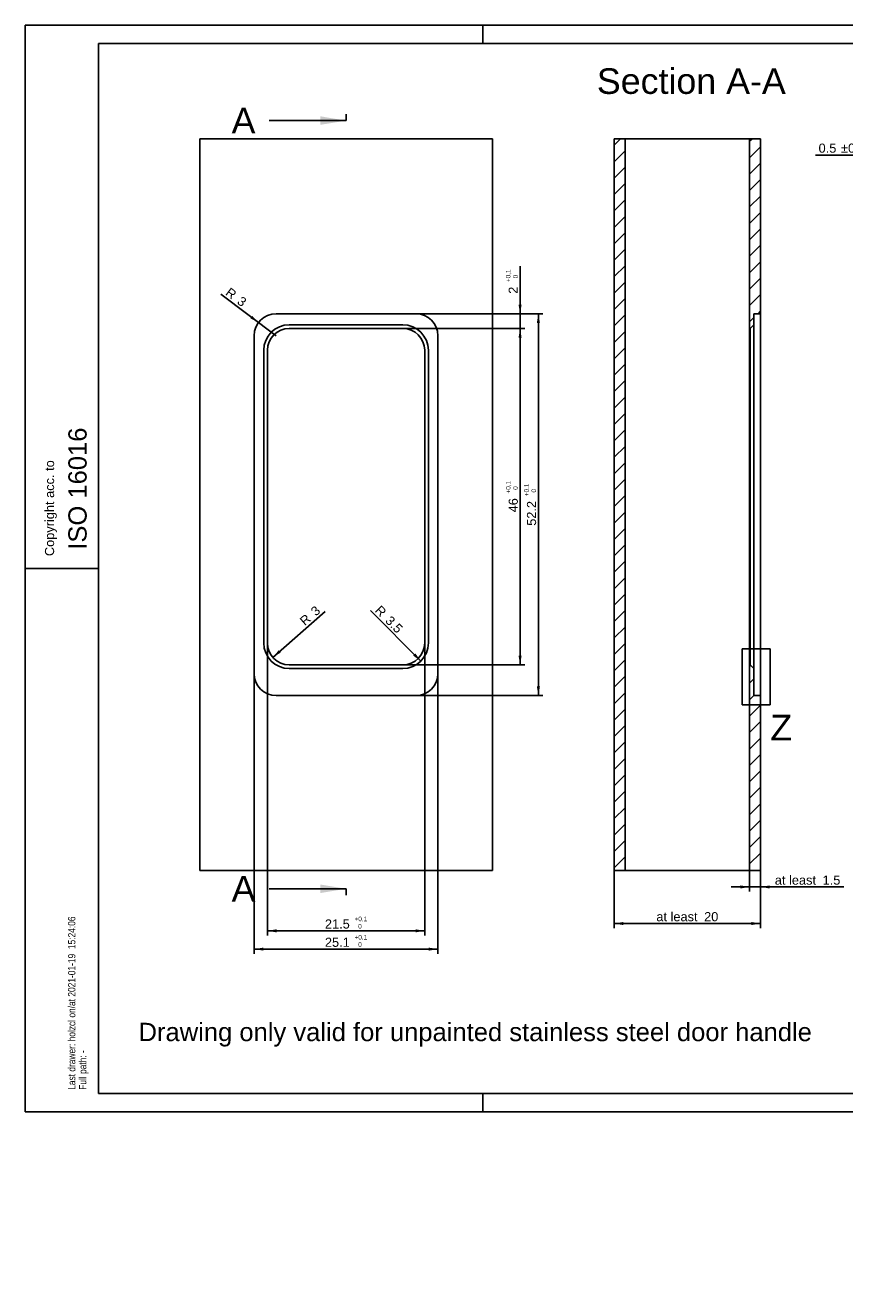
# Model space of a CAD drawing. Header units: millimetres. Extents: x 0 to 522, y -49 to 299.
# Tile 1 of 3: x 0 to 224, y -49 to 297. Entities that reach past the tile are written whole.
import ezdxf
from ezdxf.entities.mleader import LeaderData, LeaderLine
from ezdxf.enums import TextEntityAlignment as Align
from ezdxf.lldxf.tags import DXFTag
from ezdxf.math import Vec2, Vec3

# ---------------------------------------------------------------- set-up
doc = ezdxf.new("R2010")
doc.units = ezdxf.units.MM
for name, color, linetype in [('0040_EKEY_DLINE_', 7, 'Continuous'), ('Bemerkung', 7, 'Continuous'), ('Default', 7, 'Continuous'), ('Rahmen', 7, 'Continuous'), ('Schriftkopf', 7, 'Continuous')]:
    doc.layers.add(name, color=color, linetype=linetype)
doc.styles.add('SEACAD_Arial', font='arial.ttf')
tags = doc.linetypes.add('CENTER2', pattern=[28.575, 19.05, -3.175, 3.175, -3.175]).pattern_tags.tags
tags[10:11] = [DXFTag(74, 4), DXFTag(75, 0), DXFTag(340, '0'), DXFTag(46, 0.0), DXFTag(50, 0.0), DXFTag(44, 0.0), DXFTag(45, 0.0)]
tags[8:9] = [DXFTag(74, 4), DXFTag(75, 0), DXFTag(340, '0'), DXFTag(46, 0.0), DXFTag(50, 0.0), DXFTag(44, 0.0), DXFTag(45, 0.0)]
tags[6:7] = [DXFTag(74, 4), DXFTag(75, 0), DXFTag(340, '0'), DXFTag(46, 0.0), DXFTag(50, 0.0), DXFTag(44, 0.0), DXFTag(45, 0.0)]
tags[4:5] = [DXFTag(74, 4), DXFTag(75, 0), DXFTag(340, '0'), DXFTag(46, 0.0), DXFTag(50, 0.0), DXFTag(44, 0.0), DXFTag(45, 0.0)]
doc.dimstyles.new('ISO', dxfattribs={"dimtxt": 2.5, "dimasz": 2.5, "dimexe": 1.25, "dimexo": 0, "dimtad": 1, "dimlfac": 0.5, "dimdsep": 46, "dimtxsty": 'SEACAD_Arial', "dimblk1": '_SE_FILLED', "dimblk2": '_SE_FILLED', "dimsah": 1, "dimcen": 1.25, "dimadec": 0, "dimazin": 0, "dimtfac": 0.5, "dimtdec": 3, "dimtmove": 0, "dimatfit": 3, "dimfxl": 1, "dimarcsym": 0})

# ---------------------------------------------------------------- blocks, each defined once
blk = doc.blocks.new('_DOT')
at = {"color": 0}
blk.add_line((0, 0), (-1, 0), dxfattribs=at)
at = {"color": 0, "const_width": 0.333}
blk.add_lwpolyline([(-0.1665, 0, 1), (0.1665, 0, 1)], format="xyb", close=True, dxfattribs=at)
blk = doc.blocks.new('SE')
at = {"layer": '0040_EKEY_DLINE_', "color": 7, "linetype": 'Continuous'}
for p, q in [((47.65, 65.95), (47.65, 265.95)), ((47.65, 265.95), (49.65, 265.95)), ((49.65, 265.95), (125.65, 265.95)), ((125.65, 265.95), (127.65, 265.95)), ((127.65, 265.95), (127.65, 65.95)), ((68.55, 218.15), (106.75, 218.15)), ((72.15, 215.15), (103.15, 215.15)), ((62.55, 119.75), (62.55, 212.15)), ((103.15, 214.15), (72.15, 214.15)), ((112.75, 212.15), (112.75, 119.75)), ((65.15, 128.15), (65.15, 208.15)), ((66.15, 208.15), (66.15, 128.15)), ((109.15, 128.15), (109.15, 208.15)), ((110.15, 208.15), (110.15, 128.15)), ((72.15, 122.15), (103.15, 122.15)), ((103.15, 121.15), (72.15, 121.15)), ((106.75, 113.75), (68.55, 113.75)), ((49.65, 65.95), (47.65, 65.95)), ((49.65, 65.95), (125.65, 65.95)), ((127.65, 65.95), (125.65, 65.95))]:
    blk.add_line(p, q, dxfattribs=at)
for centre, radius, start, end in [((68.55, 212.15), 6, 90, 180), ((106.75, 212.15), 6, 0, 90), ((72.15, 208.15), 7, 90, 180), ((103.15, 208.15), 7, 0, 90), ((72.15, 208.15), 6, 90, 180), ((103.15, 208.15), 6, 0, 90), ((72.15, 128.15), 7, 180, 270), ((72.15, 128.15), 6, 180, 270), ((103.15, 128.15), 7, 270, 0), ((103.15, 128.15), 6, 270, 0), ((68.55, 119.75), 6, 180, 270), ((106.75, 119.75), 6, 270, 0)]:
    blk.add_arc(centre, radius, start, end, dxfattribs=at)
blk = doc.blocks.new('SE2')
at = {"color": 7, "linetype": 'Continuous', "style": 'SEACAD_Arial'}
blk.add_text('A', height=7, dxfattribs=at).set_placement((56.38, 274.45), align=Align.TOP_LEFT)
blk = doc.blocks.new('SE3')
at = {"color": 7, "linetype": 'Continuous', "style": 'SEACAD_Arial'}
blk.add_text('A', height=7, dxfattribs=at).set_placement((56.38, 64.45), align=Align.TOP_LEFT)
blk = doc.blocks.new('SEANNOT_GROUP7')
at = {"linetype": 'Continuous'}
blk.add_hatch(color=7, dxfattribs=at).paths.add_polyline_path([(80.65, 269.79), (87.65, 270.95), (80.65, 272.12)])
at = {"color": 7, "linetype": 'Continuous'}
blk.add_lwpolyline([(66.65, 270.95), (87.65, 270.95)], dxfattribs=at)
blk = doc.blocks.new('SEANNOT_GROUP8')
at = {"linetype": 'Continuous'}
blk.add_hatch(color=7, dxfattribs=at).paths.add_polyline_path([(80.65, 59.79), (87.65, 60.95), (80.65, 62.12)])
at = {"color": 7, "linetype": 'Continuous'}
blk.add_lwpolyline([(66.65, 60.95), (87.65, 60.95)], dxfattribs=at)
blk = doc.blocks.new('SE1')
at = {"layer": 'Default', "color": 7, "linetype": 'CENTER2'}
for p, q in [((87.65, 270.95), (87.65, 272.7)), ((87.65, 60.95), (87.65, 59.2))]:
    blk.add_line(p, q, dxfattribs=at)
at = {"layer": 'Default', "color": 7, "linetype": 'CENTER2', "const_width": 0.0005}
blk.add_lwpolyline([(87.65, 270.95), (87.65, 60.95)], dxfattribs=at)
at = {"layer": 'Default'}
for name in ['SE2', 'SEANNOT_GROUP7', 'SE3', 'SEANNOT_GROUP8']:
    blk.add_blockref(name, (0, 0), dxfattribs=at)
blk = doc.blocks.new('SE4')
at = {"layer": '0040_EKEY_DLINE_', "linetype": 'Continuous'}
h = blk.add_hatch(dxfattribs=at)
h.set_pattern_fill('LINE', angle=45, style=0)
h.paths.add_polyline_path([(160.94, 265.95), (160.94, 65.95), (163.94, 65.95), (163.94, 265.95)])
h = blk.add_hatch(dxfattribs=at)
h.set_pattern_fill('LINE', angle=45, style=0)
h.paths.add_polyline_path([(200.94, 218.15), (200.94, 265.95), (197.94, 265.95), (197.94, 214.15), (198.14, 214.15), (199.14, 215.15), (199.14, 218.15)])
h = blk.add_hatch(dxfattribs=at)
h.set_pattern_fill('LINE', angle=45, style=0)
h.paths.add_polyline_path([(200.94, 65.95), (200.94, 113.75), (199.14, 113.75), (199.14, 121.15), (198.14, 122.15), (197.94, 122.15), (197.94, 65.95)])
at = {"layer": '0040_EKEY_DLINE_', "color": 7, "linetype": 'Continuous'}
for p, q in [((160.94, 265.95), (163.94, 265.95)), ((160.94, 265.95), (160.94, 65.95)), ((197.94, 265.95), (163.94, 265.95)), ((163.94, 265.95), (163.94, 65.95)), ((197.94, 265.95), (200.94, 265.95)), ((197.94, 214.15), (197.94, 265.95)), ((200.94, 218.15), (200.94, 265.95)), ((200.94, 218.15), (199.14, 218.15)), ((199.14, 215.15), (199.14, 218.15)), ((200.94, 218.15), (200.94, 212.15)), ((199.14, 215.15), (198.14, 214.15)), ((199.14, 215.15), (199.14, 208.15)), ((197.94, 208.15), (197.94, 214.15)), ((198.14, 214.15), (197.94, 214.15)), ((198.14, 208.15), (198.14, 214.15)), ((200.94, 212.15), (200.94, 119.75)), ((197.94, 128.15), (197.94, 208.15)), ((198.14, 128.15), (198.14, 208.15)), ((199.14, 208.15), (199.14, 128.15)), ((197.94, 122.15), (197.94, 128.15)), ((198.14, 122.15), (198.14, 128.15)), ((199.14, 128.15), (199.14, 121.15)), ((197.94, 65.95), (197.94, 122.15)), ((197.94, 122.15), (198.14, 122.15)), ((198.14, 122.15), (199.14, 121.15)), ((199.14, 113.75), (199.14, 121.15)), ((200.94, 119.75), (200.94, 113.75)), ((199.14, 113.75), (200.94, 113.75)), ((200.94, 65.95), (200.94, 113.75)), ((160.94, 65.95), (163.94, 65.95)), ((197.94, 65.95), (163.94, 65.95)), ((197.94, 65.95), (200.94, 65.95))]:
    blk.add_line(p, q, dxfattribs=at)
blk = doc.blocks.new('DMBLK1')
at = {"layer": 'Default', "linetype": 'Continuous'}
for points in [[(65.05, 44.04), (65.05, 44.87), (62.55, 44.46)], [(110.25, 44.04), (112.75, 44.46), (110.25, 44.87)]]:
    blk.add_hatch(color=7, dxfattribs=at).paths.add_polyline_path(points)
at = {"layer": 'Default', "color": 7, "linetype": 'Continuous'}
for p, q in [((62.55, 119.75), (62.55, 43.21)), ((112.75, 119.75), (112.75, 43.21)), ((62.55, 44.46), (112.75, 44.46))]:
    blk.add_line(p, q, dxfattribs=at)
at = {"layer": 'Default', "color": 7, "linetype": 'Continuous', "style": 'SEACAD_Arial'}
for s, height, p in [('25.1', 2.5, (81.88, 47.58)), ('+0.1', 1.25, (89.98, 48.33)), ('0', 1.25, (90.98, 46.33))]:
    blk.add_text(s, height=height, dxfattribs=at).set_placement(p, align=Align.TOP_LEFT)
blk = doc.blocks.new('_SE_FILLED')
at = {"color": 0}
blk.add_line((0, 0), (-1, 0), dxfattribs=at)
blk.add_solid([(0, 0), (-1, -0.1665), (-1, 0.1665), (0, 0)], dxfattribs=at)
blk = doc.blocks.new('DMBLK2')
at = {"layer": 'Default', "linetype": 'Continuous'}
for points in [[(68.65, 49.04), (68.65, 49.87), (66.15, 49.46)], [(106.65, 49.04), (109.15, 49.46), (106.65, 49.87)]]:
    blk.add_hatch(color=7, dxfattribs=at).paths.add_polyline_path(points)
at = {"layer": 'Default', "color": 7, "linetype": 'Continuous'}
for p, q in [((66.15, 128.15), (66.15, 48.21)), ((109.15, 128.15), (109.15, 48.21)), ((66.15, 49.46), (109.15, 49.46))]:
    blk.add_line(p, q, dxfattribs=at)
at = {"layer": 'Default', "color": 7, "linetype": 'Continuous', "style": 'SEACAD_Arial'}
for s, height, p in [('21.5', 2.5, (81.88, 52.58)), ('+0.1', 1.25, (89.98, 53.33)), ('0', 1.25, (90.98, 51.33))]:
    blk.add_text(s, height=height, dxfattribs=at).set_placement(p, align=Align.TOP_LEFT)
blk = doc.blocks.new('DMBLK3')
at = {"layer": 'Default', "linetype": 'Continuous'}
for points in [[(140.63, 215.65), (140.22, 218.15), (139.8, 215.65)], [(140.63, 116.25), (139.8, 116.25), (140.22, 113.75)]]:
    blk.add_hatch(color=7, dxfattribs=at).paths.add_polyline_path(points)
at = {"layer": 'Default', "color": 7, "linetype": 'Continuous'}
for p, q in [((106.75, 218.15), (141.47, 218.15)), ((140.22, 218.15), (140.22, 113.75)), ((106.75, 113.75), (141.47, 113.75))]:
    blk.add_line(p, q, dxfattribs=at)
at = {"layer": 'Default', "color": 7, "linetype": 'Continuous', "style": 'SEACAD_Arial'}
for s, height, p in [('+0.1', 1.25, (136.34, 168.28)), ('0', 1.25, (138.34, 169.28)), ('52.2', 2.5, (137.09, 160.18))]:
    blk.add_text(s, height=height, rotation=90, dxfattribs=at).set_placement(p, align=Align.TOP_LEFT)
blk = doc.blocks.new('DMBLK4')
at = {"layer": 'Default', "linetype": 'Continuous'}
for points in [[(135.63, 211.65), (135.22, 214.15), (134.8, 211.65)], [(135.63, 124.65), (134.8, 124.65), (135.22, 122.15)]]:
    blk.add_hatch(color=7, dxfattribs=at).paths.add_polyline_path(points)
at = {"layer": 'Default', "color": 7, "linetype": 'Continuous'}
for p, q in [((103.15, 214.15), (136.47, 214.15)), ((135.22, 214.15), (135.22, 122.15)), ((103.15, 122.15), (136.47, 122.15))]:
    blk.add_line(p, q, dxfattribs=at)
at = {"layer": 'Default', "color": 7, "linetype": 'Continuous', "style": 'SEACAD_Arial'}
for s, height, p in [('+0,1', 1.25, (131.34, 169.01)), ('0', 1.25, (133.34, 170.02)), ('46', 2.5, (132.09, 163.85))]:
    blk.add_text(s, height=height, rotation=90, dxfattribs=at).set_placement(p, align=Align.TOP_LEFT)
blk = doc.blocks.new('DMBLK5')
at = {"layer": 'Default', "linetype": 'Continuous'}
blk.add_hatch(color=7, dxfattribs=at).paths.add_polyline_path([(61.5, 216.92), (63.75, 215.75), (62, 217.58)])
at = {"layer": 'Default', "color": 7, "linetype": 'Continuous'}
blk.add_line((68.55, 212.15), (53.4, 223.5), dxfattribs=at)
at = {"layer": 'Default', "color": 7, "linetype": 'Continuous', "style": 'SEACAD_Arial'}
for s, p in [('R', (55.98, 225.48)), ('3', (59.18, 223.08))]:
    blk.add_text(s, height=2.5, rotation=323.1663, dxfattribs=at).set_placement(p, align=Align.TOP_LEFT)
blk = doc.blocks.new('DMBLK6')
at = {"layer": 'Default', "linetype": 'Continuous'}
for points in [[(135.63, 220.65), (134.8, 220.65), (135.22, 218.15)], [(135.63, 211.65), (135.22, 214.15), (134.8, 211.65)]]:
    blk.add_hatch(color=7, dxfattribs=at).paths.add_polyline_path(points)
at = {"layer": 'Default', "color": 7, "linetype": 'Continuous'}
for p, q in [((135.22, 209.15), (135.22, 231.13)), ((106.75, 218.15), (136.47, 218.15)), ((103.15, 214.15), (136.47, 214.15))]:
    blk.add_line(p, q, dxfattribs=at)
at = {"layer": 'Default', "color": 7, "linetype": 'Continuous', "style": 'SEACAD_Arial'}
for s, height, p in [('+0,1', 1.25, (131.34, 226.8)), ('0', 1.25, (133.34, 227.81)), ('2', 2.5, (132.09, 223.6))]:
    blk.add_text(s, height=height, rotation=90, dxfattribs=at).set_placement(p, align=Align.TOP_LEFT)
blk = doc.blocks.new('DMBLK7')
at = {"layer": 'Default', "linetype": 'Continuous'}
for points in [[(163.44, 51.03), (163.44, 51.87), (160.94, 51.45)], [(198.44, 51.03), (200.94, 51.45), (198.44, 51.87)]]:
    blk.add_hatch(color=7, dxfattribs=at).paths.add_polyline_path(points)
at = {"layer": 'Default', "color": 7, "linetype": 'Continuous'}
for p, q in [((160.94, 65.95), (160.94, 50.2)), ((200.94, 65.95), (200.94, 50.2)), ((200.94, 51.45), (160.94, 51.45))]:
    blk.add_line(p, q, dxfattribs=at)
at = {"layer": 'Default', "color": 7, "linetype": 'Continuous', "style": 'SEACAD_Arial'}
for s, p in [('at least', (172.46, 54.57)), ('20', (185.51, 54.57))]:
    blk.add_text(s, height=2.5, dxfattribs=at).set_placement(p, align=Align.TOP_LEFT)
blk = doc.blocks.new('DMBLK8')
at = {"layer": 'Default', "linetype": 'Continuous'}
blk.add_hatch(color=7, dxfattribs=at).paths.add_polyline_path([(69.8, 125.53), (69.25, 126.16), (67.65, 124.19)])
at = {"layer": 'Default', "color": 7, "linetype": 'Continuous'}
blk.add_line((81.94, 136.76), (67.65, 124.19), dxfattribs=at)
at = {"layer": 'Default', "color": 7, "linetype": 'Continuous', "style": 'SEACAD_Arial'}
for s, p in [('R', (74.75, 134.6)), ('3', (77.75, 137.24))]:
    blk.add_text(s, height=2.5, rotation=41.3161, dxfattribs=at).set_placement(p, align=Align.TOP_LEFT)
blk = doc.blocks.new('DMBLK9')
at = {"layer": 'Default', "linetype": 'Continuous'}
blk.add_hatch(color=7, dxfattribs=at).paths.add_polyline_path([(106.62, 125.26), (106.03, 124.67), (108.09, 123.19)])
at = {"layer": 'Default', "color": 7, "linetype": 'Continuous'}
blk.add_line((94.31, 137.04), (108.09, 123.19), dxfattribs=at)
at = {"layer": 'Default', "color": 7, "linetype": 'Continuous', "style": 'SEACAD_Arial'}
for s, p in [('R', (97.14, 138.63)), ('3.5', (99.96, 135.79))]:
    blk.add_text(s, height=2.5, rotation=314.8698, dxfattribs=at).set_placement(p, align=Align.TOP_LEFT)
blk = doc.blocks.new('DMBLK10')
at = {"layer": 'Default', "linetype": 'Continuous'}
for points in [[(195.44, 61.03), (197.94, 61.45), (195.44, 61.87)], [(203.44, 61.03), (203.44, 61.87), (200.94, 61.45)]]:
    blk.add_hatch(color=7, dxfattribs=at).paths.add_polyline_path(points)
at = {"layer": 'Default', "color": 7, "linetype": 'Continuous'}
for p, q in [((197.94, 65.95), (197.94, 60.2)), ((200.94, 65.95), (200.94, 60.2)), ((192.94, 61.45), (223.65, 61.45))]:
    blk.add_line(p, q, dxfattribs=at)
at = {"layer": 'Default', "color": 7, "linetype": 'Continuous', "style": 'SEACAD_Arial'}
for s, p in [('at least', (204.83, 64.57)), ('1.5', (217.89, 64.57))]:
    blk.add_text(s, height=2.5, dxfattribs=at).set_placement(p, align=Align.TOP_LEFT)
blk = doc.blocks.new('SE6')
at = {"color": 7, "linetype": 'Continuous', "style": 'SEACAD_Arial'}
blk.add_text('Z', height=7, dxfattribs=at).set_placement((203.61, 108.52), align=Align.TOP_LEFT)
blk = doc.blocks.new('SE5')
at = {"layer": 'Default', "color": 7, "linetype": 'CENTER2'}
for p, q in [((195.87, 126.52), (203.52, 126.52)), ((195.87, 111.22), (195.87, 126.52)), ((203.52, 126.52), (203.52, 111.22)), ((203.52, 111.22), (195.87, 111.22))]:
    blk.add_line(p, q, dxfattribs=at)
at = {"layer": 'Default'}
blk.add_blockref('SE6', (0, 0), dxfattribs=at)
blk = doc.blocks.new('DMBLK11')
at = {"layer": 'Default', "linetype": 'Continuous'}
for points in [[(233.07, 261.96), (233.07, 261.12), (235.57, 261.54)], [(243.07, 261.96), (240.57, 261.54), (243.07, 261.12)]]:
    blk.add_hatch(color=7, dxfattribs=at).paths.add_polyline_path(points)
at = {"layer": 'Default', "color": 7, "linetype": 'Continuous'}
for p, q in [((245.57, 261.54), (215.92, 261.54)), ((235.57, 237.13), (235.57, 262.79)), ((240.57, 232.13), (240.57, 262.79))]:
    blk.add_line(p, q, dxfattribs=at)
at = {"layer": 'Default', "color": 7, "linetype": 'Continuous', "style": 'SEACAD_Arial'}
for s, p in [('0.5', (216.79, 264.67)), ('±0.05', (222.93, 264.67))]:
    blk.add_text(s, height=2.5, dxfattribs=at).set_placement(p, align=Align.TOP_LEFT)
blk = doc.blocks.new('Bemerkung_-_Remark')
at = {"layer": 'Bemerkung', "color": 7, "linetype": 'Continuous'}
ml = blk.add_multileader_mtext('Standard', dxfattribs=at)
ml.set_content('{\\pxsm0.9;\\fArial|b0||i0||c0|p34;\\W1.;ISO 16016\\P}', color=256)
ml.set_leader_properties()
ml.set_arrow_properties(name='DOT')
ml.build(insert=Vec2(0, 0))
ml.multileader.update_dxf_attribs({"leader_type": 0, "dogleg_length": 0, "arrow_head_size": 5})
ctx = ml.context
ctx.base_point, ctx.char_height, ctx.arrow_head_size, ctx.landing_gap_size = Vec3(14.31, 151.64), 5, 5, 1.75
ctx.mtext.insert, ctx.mtext.text_direction = Vec3(11.76, 153.64), Vec3(0, 1)
ml = blk.add_multileader_mtext('Standard', dxfattribs=at)
ml.set_content('{\\pxsm0.9;\\fArial Narrow|b0||i0||c0|p34;\\W1.;Last drawer: holzcl on/at 2021-01-19  15:24:06\\PFull path: -\\P}', color=256)
ml.set_leader_properties()
ml.set_arrow_properties(name='DOT')
ml.build(insert=Vec2(0, 0))
ml.multileader.update_dxf_attribs({"leader_type": 0, "dogleg_length": 0, "arrow_head_size": 2})
ctx = ml.context
ctx.base_point, ctx.char_height, ctx.arrow_head_size, ctx.landing_gap_size = Vec3(12.96, 3.99), 2, 2, 0.7
ctx.mtext.insert, ctx.mtext.text_direction = Vec3(11.68, 5.99), Vec3(0, 1)
at = {"layer": 'Default', "color": 7, "linetype": 'Continuous'}
ml = blk.add_multileader_mtext('Standard', dxfattribs=at)
ml.set_content('{\\pxsm0.9;\\fArial|b0||i0||c0|p34;\\W1.;Copyright acc. to\\P}', color=256)
ml.set_leader_properties()
ml.set_arrow_properties(name='DOT')
ml.build(insert=Vec2(0, 0))
ml.multileader.update_dxf_attribs({"leader_type": 0, "dogleg_length": 0, "arrow_head_size": 2.5})
ctx = ml.context
ctx.base_point, ctx.char_height, ctx.arrow_head_size, ctx.landing_gap_size = Vec3(6.98, 149.89), 2.5, 2.5, 0.875
ctx.mtext.insert, ctx.mtext.text_direction = Vec3(5.37, 151.89), Vec3(0, 1)

msp = doc.modelspace()

# ---------------------------------------------------------------- linework, layer by layer
at = {"layer": 'Rahmen', "color": 7, "linetype": 'Continuous'}
for p, q in [((0, 0), (0, 297)), ((0, 297), (420, 297)), ((125, 292), (125, 297)), ((20, 5), (20, 292)), ((20, 292), (413, 292)), ((0, 148.5), (20, 148.5)), ((413, 5), (20, 5)), ((125, 0), (125, 5)), ((420, 0), (0, 0))]:
    msp.add_line(p, q, dxfattribs=at)

# ---------------------------------------------------------------- block references
at = {"layer": 'Default'}
for name in ['SE1', 'SE', 'SE4', 'SE5']:
    msp.add_blockref(name, (0, 0), dxfattribs=at)
at = {"layer": 'Schriftkopf', "color": 7}
msp.add_blockref('Bemerkung_-_Remark', (0, 0), dxfattribs=at)

# ---------------------------------------------------------------- texts
at = {"layer": 'Default', "color": 7, "linetype": 'Continuous', "style": 'SEACAD_Arial'}
msp.add_text('Section A-A', height=7, dxfattribs=at).set_placement((156.202, 285.249), align=Align.TOP_LEFT)

# ---------------------------------------------------------------- dimensions: what is measured, and where the dimension line sits
at = {"layer": 'Default', "color": 7, "linetype": 'Continuous'}
for base, p1, p2, text, override, picture, middle in [((235.567, 261.54), (240.567, 232.134), (235.567, 237.134), '\\A1;<> ±0.05', {"dimlfac": 0.1}, 'DMBLK11', (232.559, 261.54)), ((160.942, 51.449), (200.942, 65.954), (160.942, 65.954), '\\A1;at least <>', {"dimdsep": 44}, 'DMBLK7', (180.942, 51.449))]:
    dim = msp.add_linear_dim(base=base, p1=p1, p2=p2, text=text, dimstyle='ISO', override=override, dxfattribs=at)
    dim.commit()
    dim.dimension.update_dxf_attribs({"geometry": picture, "text_midpoint": middle, "dimtype": 160})
for base, p2, angle, picture, middle, dimtype in [((135.216, 218.154), (106.752, 218.154), 90, 'DMBLK6', (135.216, 222.722), 160), ((135.216, 214.154), (103.152, 122.154), 270, 'DMBLK4', (135.216, 168.154), 161)]:
    dim = msp.add_linear_dim(base=base, p1=(103.152, 214.154), p2=p2, angle=angle, text='\\A1;<>{\\H0.5x; \\S+0,1^ 0;}', dimstyle='ISO', override={"dimdsep": 44}, dxfattribs=at)
    dim.commit()
    dim.dimension.update_dxf_attribs({"geometry": picture, "text_midpoint": middle, "dimtype": dimtype})
for center, mpoint, override, picture, middle in [((68.552, 212.154), (63.75, 215.751), {"dimdsep": 44, "dimtolj": 1}, 'DMBLK5', (59.572, 218.881)), ((72.152, 128.154), (67.646, 124.193), {"dimdsep": 44, "dimtolj": 1}, 'DMBLK8', (76.152, 131.67)), ((103.152, 128.154), (108.091, 123.193), {"dimtolj": 1}, 'DMBLK9', (101.814, 129.499))]:
    dim = msp.add_radius_dim(center=center, mpoint=mpoint, text='\\A1;<>', dimstyle='ISO', override=override, dxfattribs=at)
    dim.commit()
    dim.dimension.update_dxf_attribs({"geometry": picture, "text_midpoint": middle, "dimtype": 164})
for base, p1, p2, angle, text, picture, middle in [((140.216, 218.154), (106.752, 218.154), (106.752, 113.754), 270, '\\A1;<>{\\H0.5x; \\S+0.1^ 0;}', 'DMBLK3', (140.216, 165.954)), ((66.152, 49.456), (66.152, 128.154), (109.152, 128.154), 0, '\\A1;<>{\\H0.5x; \\S+0.1^ 0;}', 'DMBLK2', (87.652, 49.456)), ((62.552, 44.456), (62.552, 119.754), (112.752, 119.754), 0, '\\A1;<>{\\H0.5x; \\S+0.1^ 0;}', 'DMBLK1', (87.652, 44.456)), ((197.942, 61.449), (197.942, 65.954), (200.942, 65.954), 0, '\\A1;at least <>', 'DMBLK10', (203.957, 61.449))]:
    dim = msp.add_linear_dim(base=base, p1=p1, p2=p2, angle=angle, text=text, dimstyle='ISO', dxfattribs=at)
    dim.commit()
    dim.dimension.update_dxf_attribs({"geometry": picture, "text_midpoint": middle, "dimtype": 161})

# ---------------------------------------------------------------- leaders
ml = msp.add_multileader_mtext('Standard', dxfattribs=at)
ml.set_content('{\\pxsm0.9;\\fArial|b0||i0||c0|p34;\\W1.;Drawing only valid for unpainted stainless steel door handle\\P}', color=256)
ml.set_leader_properties()
ml.set_arrow_properties(name='DOT')
ml.build(insert=Vec2(0, 0))
ml.multileader.update_dxf_attribs({"leader_type": 0, "dogleg_length": 0, "arrow_head_size": 5})
ctx = ml.context
ctx.base_point, ctx.char_height, ctx.arrow_head_size, ctx.landing_gap_size = Vec3(29.436, 21.071), 5, 5, 1.75
ctx.text_align_type = 1
ctx.mtext.insert, ctx.mtext.alignment = Vec3(122.954, 24.304), 2

doc.saveas('drawing.dxf')
